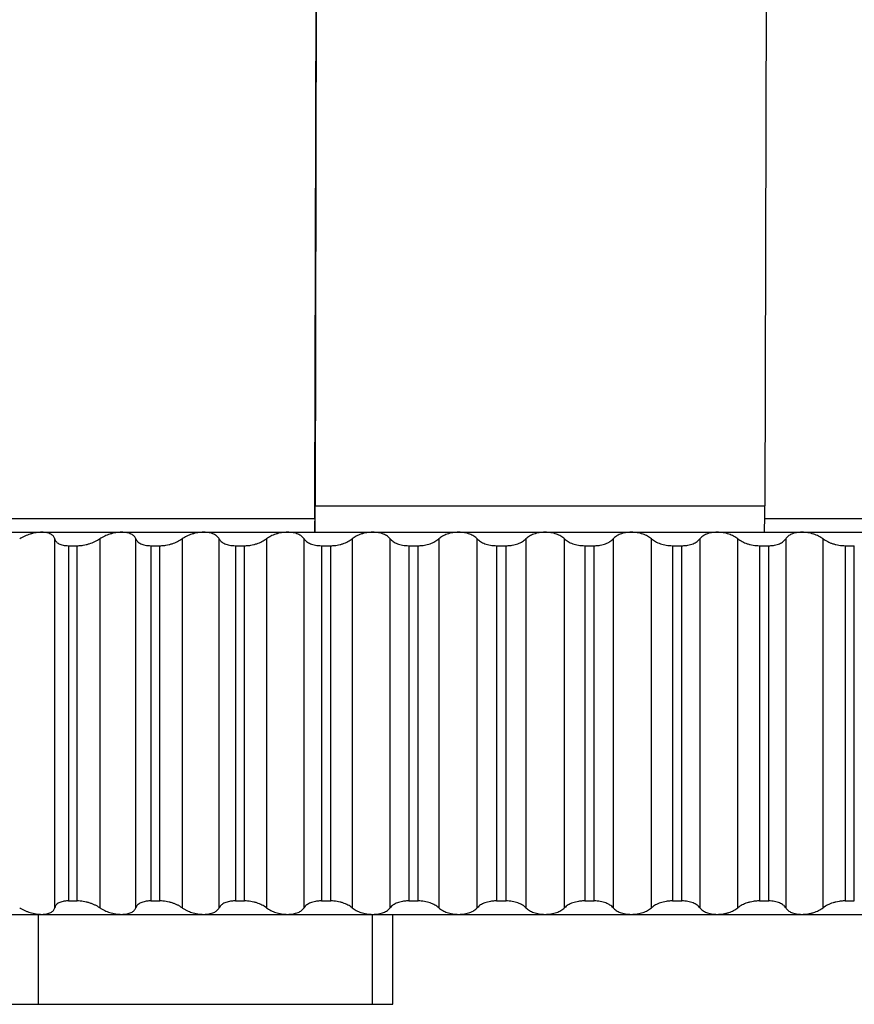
# Paper-space layout '_Posterior' of a CAD drawing. Header units: millimetres. Extents: x -30 to 30, y -10.8 to 33.
# Tile 2 of 4: x -11.3 to 7.2, y -10.8 to 11.1. Entities that reach past the tile are written whole.
import ezdxf

# ---------------------------------------------------------------- set-up
doc = ezdxf.new("R2010")
doc.units = ezdxf.units.MM

psp = doc.layouts.new('_Posterior')

# ---------------------------------------------------------------- linework, layer by layer
at = {"color": 7, "linetype": 'Continuous', "lineweight": 25}
for p, q in [((-4.766, 0.293), (-4.721, 18.427)), ((-4.718, 18.428), (-4.763, 0.287)), ((5.282, 18.428), (5.237, 0.287)), ((-4.763, 0.287), (5.237, 0.287)), ((-4.769, 0), (-26, 0)), ((-4.771, 0), (-4.771, -0.3)), ((26, 0), (5.229, 0)), ((-26, -0.3), (26, -0.3)), ((-10.55, -8.652), (-10.55, -0.448)), ((-10.246, -0.6), (-10.052, -0.6)), ((-10.246, -0.6), (-10.246, -8.5)), ((-10.052, -8.5), (-10.052, -0.6)), ((-9.55, -0.448), (-9.55, -8.652)), ((-8.746, -8.652), (-8.746, -0.448)), ((-8.413, -0.6), (-8.214, -0.6)), ((-8.413, -0.6), (-8.413, -8.5)), ((-8.214, -8.5), (-8.214, -0.6)), ((-7.719, -0.448), (-7.719, -8.652)), ((-6.895, -8.652), (-6.895, -0.448)), ((-6.535, -0.6), (-6.331, -0.6)), ((-6.535, -0.6), (-6.535, -8.5)), ((-6.331, -8.5), (-6.331, -0.6)), ((-5.845, -0.448), (-5.845, -8.652)), ((-5.006, -8.652), (-5.006, -0.448)), ((-4.62, -0.6), (-4.413, -0.6)), ((-4.62, -0.6), (-4.62, -8.5)), ((-4.413, -8.5), (-4.413, -0.6)), ((-3.939, -0.448), (-3.939, -8.652)), ((-3.089, -8.652), (-3.089, -0.448)), ((-2.68, -0.6), (-2.471, -0.6)), ((-2.68, -0.6), (-2.68, -8.5)), ((-2.471, -8.5), (-2.471, -0.6)), ((-2.012, -0.448), (-2.012, -8.652)), ((-1.156, -8.652), (-1.156, -0.448)), ((-0.726, -0.6), (-0.516, -0.6)), ((-0.726, -0.6), (-0.726, -8.5)), ((-0.516, -8.5), (-0.516, -0.6)), ((-0.074, -0.448), (-0.074, -8.652)), ((0.784, -8.652), (0.784, -0.448)), ((1.232, -0.6), (1.232, -8.5)), ((1.232, -0.6), (1.442, -0.6)), ((1.442, -8.5), (1.442, -0.6)), ((1.865, -0.448), (1.865, -8.652)), ((2.719, -8.652), (2.719, -0.448)), ((3.184, -0.6), (3.393, -0.6)), ((3.184, -0.6), (3.184, -8.5)), ((3.393, -8.5), (3.393, -0.6)), ((3.793, -0.448), (3.793, -8.652)), ((4.64, -8.652), (4.64, -0.448)), ((5.118, -0.6), (5.324, -0.6)), ((5.118, -0.6), (5.118, -8.5)), ((5.324, -8.5), (5.324, -0.6)), ((5.701, -0.448), (5.701, -8.652)), ((6.535, -8.652), (6.535, -0.448)), ((7.024, -0.6), (7.227, -0.6)), ((7.024, -0.6), (7.024, -8.5)), ((7.227, -8.5), (7.227, -0.6)), ((-10.246, -8.5), (-10.052, -8.5)), ((-8.413, -8.5), (-8.214, -8.5)), ((-6.535, -8.5), (-6.331, -8.5)), ((-4.62, -8.5), (-4.413, -8.5)), ((-2.68, -8.5), (-2.471, -8.5)), ((-0.726, -8.5), (-0.516, -8.5)), ((1.232, -8.5), (1.442, -8.5)), ((3.184, -8.5), (3.393, -8.5)), ((5.118, -8.5), (5.324, -8.5)), ((7.024, -8.5), (7.227, -8.5)), ((-26, -8.8), (26, -8.8)), ((-10.919, -8.8), (-10.919, -10.8)), ((-3.49, -8.8), (-3.49, -10.8)), ((-3.033, -10.8), (-3.033, -8.8)), ((-16.462, -10.8), (-3.033, -10.8))]:
    psp.add_line(p, q, dxfattribs=at)
for centre, radius in [((-19.32, 0.165), 14.558), ((-12.044, 0.232), 7.279), ((-9.321, 0.165), 14.558)]:
    psp.add_arc(centre, radius, 358.1698, 0.4801, dxfattribs=at)
for points, knots in [([(-10.838, -0.3), (-10.859, -0.301), (-10.899, -0.302), (-10.964, -0.31), (-11.031, -0.323), (-11.116, -0.347), (-11.222, -0.386), (-11.292, -0.427), (-11.33, -0.448)], [0, 0, 0, 0, 0.120675, 0.243707, 0.36983, 0.499724, 0.734306, 1, 1, 1, 1]), ([(-10.55, -0.448), (-10.553, -0.437), (-10.559, -0.415), (-10.579, -0.386), (-10.604, -0.362), (-10.648, -0.334), (-10.721, -0.306), (-10.8, -0.302), (-10.838, -0.3)], [0, 0, 0, 0, 0.136995, 0.265987, 0.387199, 0.500899, 0.756604, 1, 1, 1, 1]), ([(-9.063, -0.3), (-9.084, -0.301), (-9.126, -0.302), (-9.192, -0.31), (-9.259, -0.323), (-9.344, -0.347), (-9.448, -0.386), (-9.515, -0.427), (-9.55, -0.448)], [0, 0, 0, 0, 0.1206749, 0.243707, 0.3698297, 0.4997242, 0.7343057, 1, 1, 1, 1]), ([(-8.746, -0.448), (-8.751, -0.437), (-8.76, -0.415), (-8.784, -0.386), (-8.814, -0.362), (-8.863, -0.334), (-8.941, -0.306), (-9.023, -0.302), (-9.063, -0.3)], [0, 0, 0, 0, 0.136995, 0.265988, 0.3872, 0.500899, 0.756605, 1, 1, 1, 1]), ([(-7.239, -0.3), (-7.26, -0.301), (-7.303, -0.302), (-7.369, -0.31), (-7.436, -0.323), (-7.52, -0.347), (-7.622, -0.386), (-7.685, -0.427), (-7.719, -0.448)], [0, 0, 0, 0, 0.120675, 0.243707, 0.36983, 0.499724, 0.734306, 1, 1, 1, 1]), ([(-6.895, -0.448), (-6.901, -0.437), (-6.914, -0.415), (-6.942, -0.386), (-6.975, -0.362), (-7.029, -0.334), (-7.113, -0.306), (-7.198, -0.302), (-7.239, -0.3)], [0, 0, 0, 0, 0.136995, 0.265988, 0.3872, 0.5009, 0.756605, 1, 1, 1, 1]), ([(-5.375, -0.3), (-5.396, -0.301), (-5.44, -0.302), (-5.506, -0.31), (-5.573, -0.323), (-5.656, -0.347), (-5.754, -0.386), (-5.813, -0.427), (-5.845, -0.448)], [0, 0, 0, 0, 0.120675, 0.243707, 0.36983, 0.499724, 0.734306, 1, 1, 1, 1]), ([(-5.006, -0.448), (-5.014, -0.437), (-5.029, -0.415), (-5.062, -0.386), (-5.098, -0.362), (-5.157, -0.334), (-5.246, -0.306), (-5.333, -0.302), (-5.375, -0.3)], [0, 0, 0, 0, 0.136996, 0.265988, 0.3872, 0.5009, 0.756605, 1, 1, 1, 1]), ([(-3.482, -0.3), (-3.503, -0.301), (-3.547, -0.302), (-3.613, -0.31), (-3.679, -0.323), (-3.76, -0.347), (-3.855, -0.386), (-3.91, -0.427), (-3.939, -0.448)], [0, 0, 0, 0, 0.120675, 0.243707, 0.36983, 0.499724, 0.734306, 1, 1, 1, 1]), ([(-3.089, -0.448), (-3.099, -0.437), (-3.117, -0.415), (-3.153, -0.386), (-3.194, -0.362), (-3.257, -0.334), (-3.35, -0.306), (-3.438, -0.302), (-3.482, -0.3)], [0, 0, 0, 0, 0.136996, 0.265989, 0.387201, 0.500901, 0.756605, 1, 1, 1, 1]), ([(-1.569, -0.3), (-1.591, -0.301), (-1.635, -0.302), (-1.701, -0.31), (-1.766, -0.323), (-1.844, -0.347), (-1.935, -0.386), (-1.985, -0.427), (-2.012, -0.448)], [0, 0, 0, 0, 0.120675, 0.243707, 0.36983, 0.499724, 0.734306, 1, 1, 1, 1]), ([(-1.156, -0.448), (-1.167, -0.437), (-1.188, -0.415), (-1.228, -0.386), (-1.272, -0.362), (-1.338, -0.334), (-1.436, -0.306), (-1.526, -0.302), (-1.569, -0.3)], [0, 0, 0, 0, 0.136996, 0.265989, 0.387201, 0.500901, 0.756605, 1, 1, 1, 1]), ([(0.352, -0.3), (0.33, -0.301), (0.286, -0.302), (0.221, -0.31), (0.158, -0.323), (0.082, -0.347), (-0.004, -0.386), (-0.05, -0.427), (-0.074, -0.448)], [0, 0, 0, 0, 0.120675, 0.243707, 0.36983, 0.499724, 0.734306, 1, 1, 1, 1]), ([(0.784, -0.448), (0.772, -0.437), (0.748, -0.415), (0.704, -0.386), (0.657, -0.362), (0.587, -0.334), (0.486, -0.306), (0.396, -0.302), (0.352, -0.3)], [0, 0, 0, 0, 0.136996, 0.265989, 0.387201, 0.500901, 0.756605, 1, 1, 1, 1]), ([(2.271, -0.3), (2.249, -0.301), (2.205, -0.302), (2.142, -0.31), (2.08, -0.323), (2.008, -0.347), (1.927, -0.386), (1.886, -0.427), (1.865, -0.448)], [0, 0, 0, 0, 0.120675, 0.243707, 0.36983, 0.499724, 0.734306, 1, 1, 1, 1]), ([(2.719, -0.448), (2.706, -0.437), (2.679, -0.415), (2.632, -0.386), (2.583, -0.362), (2.509, -0.334), (2.405, -0.306), (2.315, -0.302), (2.271, -0.3)], [0, 0, 0, 0, 0.136996, 0.265989, 0.387201, 0.500902, 0.756606, 1, 1, 1, 1]), ([(4.177, -0.3), (4.156, -0.301), (4.113, -0.302), (4.051, -0.31), (3.991, -0.323), (3.922, -0.347), (3.847, -0.386), (3.812, -0.427), (3.793, -0.448)], [0, 0, 0, 0, 0.120675, 0.243707, 0.36983, 0.499725, 0.734306, 1, 1, 1, 1]), ([(4.64, -0.448), (4.625, -0.437), (4.596, -0.415), (4.546, -0.386), (4.494, -0.362), (4.418, -0.334), (4.311, -0.306), (4.221, -0.302), (4.177, -0.3)], [0, 0, 0, 0, 0.136996, 0.265989, 0.387202, 0.500902, 0.756606, 1, 1, 1, 1]), ([(6.061, -0.3), (6.04, -0.301), (5.998, -0.302), (5.938, -0.31), (5.881, -0.323), (5.816, -0.347), (5.747, -0.386), (5.717, -0.427), (5.701, -0.448)], [0, 0, 0, 0, 0.120675, 0.243707, 0.36983, 0.499725, 0.734306, 1, 1, 1, 1]), ([(6.535, -0.448), (6.519, -0.437), (6.488, -0.415), (6.435, -0.386), (6.381, -0.362), (6.302, -0.334), (6.194, -0.306), (6.105, -0.302), (6.061, -0.3)], [0, 0, 0, 0, 0.136996, 0.265989, 0.387202, 0.500902, 0.756606, 1, 1, 1, 1]), ([(-10.55, -0.448), (-10.547, -0.459), (-10.541, -0.48), (-10.521, -0.509), (-10.495, -0.535), (-10.46, -0.557), (-10.417, -0.576), (-10.367, -0.589), (-10.31, -0.598), (-10.267, -0.599), (-10.246, -0.6)], [0, 0, 0, 0, 0.129306, 0.25435, 0.377085, 0.499572, 0.624384, 0.748815, 0.875527, 1, 1, 1, 1]), ([(-10.052, -0.6), (-10.038, -0.6), (-10.009, -0.599), (-9.964, -0.595), (-9.911, -0.588), (-9.849, -0.576), (-9.761, -0.551), (-9.654, -0.511), (-9.585, -0.469), (-9.55, -0.448)], [0, 0, 0, 0, 0.082854, 0.165927, 0.250138, 0.374253, 0.499646, 0.745169, 1, 1, 1, 1]), ([(-8.746, -0.448), (-8.742, -0.459), (-8.732, -0.48), (-8.709, -0.509), (-8.678, -0.535), (-8.639, -0.557), (-8.593, -0.576), (-8.539, -0.589), (-8.479, -0.598), (-8.435, -0.599), (-8.413, -0.6)], [0, 0, 0, 0, 0.129305, 0.25435, 0.377085, 0.499571, 0.624384, 0.748815, 0.875527, 1, 1, 1, 1]), ([(-8.214, -0.6), (-8.199, -0.6), (-8.169, -0.599), (-8.124, -0.595), (-8.07, -0.588), (-8.009, -0.576), (-7.921, -0.551), (-7.817, -0.511), (-7.752, -0.469), (-7.719, -0.448)], [0, 0, 0, 0, 0.082853, 0.165927, 0.250138, 0.374253, 0.499646, 0.745169, 1, 1, 1, 1]), ([(-6.895, -0.448), (-6.889, -0.459), (-6.876, -0.48), (-6.848, -0.509), (-6.813, -0.535), (-6.771, -0.557), (-6.721, -0.576), (-6.664, -0.589), (-6.602, -0.598), (-6.557, -0.599), (-6.535, -0.6)], [0, 0, 0, 0, 0.129305, 0.25435, 0.377085, 0.499571, 0.624384, 0.748815, 0.875527, 1, 1, 1, 1]), ([(-6.331, -0.6), (-6.316, -0.6), (-6.285, -0.599), (-6.239, -0.595), (-6.185, -0.588), (-6.125, -0.576), (-6.038, -0.551), (-5.937, -0.511), (-5.876, -0.469), (-5.845, -0.448)], [0, 0, 0, 0, 0.082853, 0.165926, 0.250138, 0.374253, 0.499646, 0.745169, 1, 1, 1, 1]), ([(-5.006, -0.448), (-4.998, -0.459), (-4.983, -0.48), (-4.951, -0.509), (-4.912, -0.535), (-4.866, -0.557), (-4.813, -0.576), (-4.753, -0.589), (-4.688, -0.598), (-4.643, -0.599), (-4.62, -0.6)], [0, 0, 0, 0, 0.129306, 0.25435, 0.377085, 0.499572, 0.624384, 0.748815, 0.875527, 1, 1, 1, 1]), ([(-4.413, -0.6), (-4.398, -0.6), (-4.367, -0.599), (-4.321, -0.595), (-4.267, -0.588), (-4.207, -0.576), (-4.122, -0.551), (-4.025, -0.511), (-3.968, -0.469), (-3.939, -0.448)], [0, 0, 0, 0, 0.082853, 0.165926, 0.250137, 0.374253, 0.499646, 0.745169, 1, 1, 1, 1]), ([(-3.089, -0.448), (-3.08, -0.459), (-3.062, -0.48), (-3.026, -0.509), (-2.983, -0.535), (-2.934, -0.557), (-2.878, -0.576), (-2.816, -0.589), (-2.75, -0.598), (-2.703, -0.599), (-2.68, -0.6)], [0, 0, 0, 0, 0.129306, 0.254351, 0.377086, 0.499572, 0.624384, 0.748815, 0.875527, 1, 1, 1, 1]), ([(-2.471, -0.6), (-2.456, -0.6), (-2.425, -0.599), (-2.379, -0.595), (-2.325, -0.588), (-2.266, -0.576), (-2.184, -0.551), (-2.09, -0.511), (-2.038, -0.469), (-2.012, -0.448)], [0, 0, 0, 0, 0.082853, 0.165926, 0.250137, 0.374253, 0.499646, 0.745169, 1, 1, 1, 1]), ([(-1.156, -0.448), (-1.145, -0.459), (-1.125, -0.48), (-1.084, -0.509), (-1.038, -0.535), (-0.986, -0.557), (-0.928, -0.576), (-0.863, -0.589), (-0.796, -0.598), (-0.749, -0.599), (-0.726, -0.6)], [0, 0, 0, 0, 0.129306, 0.254351, 0.377086, 0.499572, 0.624385, 0.748815, 0.875527, 1, 1, 1, 1]), ([(-0.516, -0.6), (-0.5, -0.6), (-0.47, -0.599), (-0.423, -0.595), (-0.371, -0.588), (-0.313, -0.576), (-0.233, -0.551), (-0.145, -0.511), (-0.098, -0.469), (-0.074, -0.448)], [0, 0, 0, 0, 0.082853, 0.165926, 0.250137, 0.374252, 0.499646, 0.745169, 1, 1, 1, 1]), ([(0.784, -0.448), (0.796, -0.459), (0.819, -0.48), (0.863, -0.509), (0.912, -0.535), (0.967, -0.557), (1.028, -0.576), (1.094, -0.589), (1.162, -0.598), (1.209, -0.599), (1.232, -0.6)], [0, 0, 0, 0, 0.129306, 0.254351, 0.377086, 0.499573, 0.624385, 0.748816, 0.875527, 1, 1, 1, 1]), ([(1.442, -0.6), (1.458, -0.6), (1.488, -0.599), (1.534, -0.595), (1.586, -0.588), (1.642, -0.576), (1.718, -0.551), (1.802, -0.511), (1.844, -0.469), (1.865, -0.448)], [0, 0, 0, 0, 0.082853, 0.165925, 0.250136, 0.374252, 0.499645, 0.745169, 1, 1, 1, 1]), ([(2.719, -0.448), (2.732, -0.459), (2.758, -0.48), (2.805, -0.509), (2.857, -0.535), (2.915, -0.557), (2.978, -0.576), (3.045, -0.589), (3.114, -0.598), (3.161, -0.599), (3.184, -0.6)], [0, 0, 0, 0, 0.1293059, 0.2543511, 0.3770863, 0.4995728, 0.6243852, 0.7488158, 0.8755274, 1, 1, 1, 1]), ([(3.393, -0.6), (3.408, -0.6), (3.438, -0.599), (3.483, -0.595), (3.533, -0.588), (3.588, -0.576), (3.661, -0.551), (3.739, -0.511), (3.775, -0.469), (3.793, -0.448)], [0, 0, 0, 0, 0.082852, 0.165925, 0.250136, 0.374252, 0.499645, 0.745169, 1, 1, 1, 1]), ([(4.64, -0.448), (4.654, -0.459), (4.682, -0.48), (4.733, -0.509), (4.787, -0.535), (4.847, -0.557), (4.911, -0.576), (4.979, -0.589), (5.049, -0.598), (5.095, -0.599), (5.118, -0.6)], [0, 0, 0, 0, 0.1293059, 0.2543512, 0.3770864, 0.499573, 0.6243853, 0.748816, 0.8755276, 1, 1, 1, 1]), ([(5.324, -0.6), (5.339, -0.6), (5.369, -0.599), (5.413, -0.595), (5.462, -0.588), (5.514, -0.576), (5.583, -0.551), (5.655, -0.511), (5.685, -0.469), (5.701, -0.448)], [0, 0, 0, 0, 0.082852, 0.165924, 0.250135, 0.374252, 0.499645, 0.745169, 1, 1, 1, 1]), ([(6.535, -0.448), (6.55, -0.459), (6.581, -0.48), (6.634, -0.509), (6.691, -0.535), (6.752, -0.557), (6.818, -0.576), (6.887, -0.589), (6.956, -0.598), (7.002, -0.599), (7.024, -0.6)], [0, 0, 0, 0, 0.129306, 0.254351, 0.377086, 0.499573, 0.624385, 0.748816, 0.875528, 1, 1, 1, 1]), ([(-10.246, -8.5), (-10.26, -8.5), (-10.288, -8.501), (-10.328, -8.505), (-10.372, -8.512), (-10.417, -8.524), (-10.473, -8.549), (-10.528, -8.589), (-10.542, -8.631), (-10.55, -8.652)], [0, 0, 0, 0, 0.082854, 0.165927, 0.250138, 0.374253, 0.499646, 0.745169, 1, 1, 1, 1]), ([(-9.55, -8.652), (-9.567, -8.641), (-9.601, -8.62), (-9.658, -8.591), (-9.718, -8.565), (-9.782, -8.543), (-9.849, -8.524), (-9.917, -8.511), (-9.986, -8.502), (-10.03, -8.501), (-10.052, -8.5)], [0, 0, 0, 0, 0.129306, 0.254351, 0.377086, 0.499573, 0.624385, 0.748816, 0.875527, 1, 1, 1, 1]), ([(-8.413, -8.5), (-8.428, -8.5), (-8.457, -8.501), (-8.498, -8.505), (-8.544, -8.512), (-8.592, -8.524), (-8.654, -8.549), (-8.715, -8.589), (-8.736, -8.631), (-8.746, -8.652)], [0, 0, 0, 0, 0.082854, 0.165927, 0.250138, 0.374253, 0.499646, 0.745169, 1, 1, 1, 1]), ([(-7.719, -8.652), (-7.735, -8.641), (-7.767, -8.62), (-7.821, -8.591), (-7.88, -8.565), (-7.942, -8.543), (-8.008, -8.524), (-8.077, -8.511), (-8.146, -8.502), (-8.191, -8.501), (-8.214, -8.5)], [0, 0, 0, 0, 0.129306, 0.254351, 0.377086, 0.499573, 0.624385, 0.748816, 0.875527, 1, 1, 1, 1]), ([(-6.535, -8.5), (-6.549, -8.5), (-6.579, -8.501), (-6.622, -8.505), (-6.67, -8.512), (-6.72, -8.524), (-6.786, -8.549), (-6.854, -8.589), (-6.881, -8.631), (-6.895, -8.652)], [0, 0, 0, 0, 0.082853, 0.165927, 0.250138, 0.374253, 0.499646, 0.745169, 1, 1, 1, 1]), ([(-5.845, -8.652), (-5.86, -8.641), (-5.89, -8.62), (-5.942, -8.591), (-5.998, -8.565), (-6.059, -8.543), (-6.124, -8.524), (-6.192, -8.511), (-6.262, -8.502), (-6.308, -8.501), (-6.331, -8.5)], [0, 0, 0, 0, 0.129306, 0.254351, 0.377086, 0.499573, 0.624385, 0.748816, 0.875527, 1, 1, 1, 1]), ([(-4.62, -8.5), (-4.635, -8.5), (-4.665, -8.501), (-4.71, -8.505), (-4.759, -8.512), (-4.812, -8.524), (-4.882, -8.549), (-4.956, -8.589), (-4.989, -8.631), (-5.006, -8.652)], [0, 0, 0, 0, 0.082853, 0.165926, 0.250138, 0.374253, 0.499646, 0.745169, 1, 1, 1, 1]), ([(-3.939, -8.652), (-3.953, -8.641), (-3.981, -8.62), (-4.03, -8.591), (-4.083, -8.565), (-4.142, -8.543), (-4.206, -8.524), (-4.274, -8.511), (-4.343, -8.502), (-4.39, -8.501), (-4.413, -8.5)], [0, 0, 0, 0, 0.129306, 0.254351, 0.377087, 0.499573, 0.624386, 0.748816, 0.875527, 1, 1, 1, 1]), ([(-2.68, -8.5), (-2.696, -8.5), (-2.726, -8.501), (-2.771, -8.505), (-2.822, -8.512), (-2.877, -8.524), (-2.951, -8.549), (-3.032, -8.589), (-3.07, -8.631), (-3.089, -8.652)], [0, 0, 0, 0, 0.082853, 0.165926, 0.250137, 0.374253, 0.499646, 0.745169, 1, 1, 1, 1]), ([(-2.012, -8.652), (-2.025, -8.641), (-2.05, -8.62), (-2.096, -8.591), (-2.147, -8.565), (-2.203, -8.543), (-2.265, -8.524), (-2.332, -8.511), (-2.401, -8.502), (-2.448, -8.501), (-2.471, -8.5)], [0, 0, 0, 0, 0.129306, 0.254351, 0.377087, 0.499573, 0.624386, 0.748816, 0.875527, 1, 1, 1, 1]), ([(-0.726, -8.5), (-0.741, -8.5), (-0.772, -8.501), (-0.818, -8.505), (-0.87, -8.512), (-0.927, -8.524), (-1.004, -8.549), (-1.09, -8.589), (-1.134, -8.631), (-1.156, -8.652)], [0, 0, 0, 0, 0.082853, 0.165926, 0.250137, 0.374253, 0.499646, 0.745169, 1, 1, 1, 1]), ([(-0.074, -8.652), (-0.085, -8.641), (-0.108, -8.62), (-0.15, -8.591), (-0.198, -8.565), (-0.252, -8.543), (-0.312, -8.524), (-0.377, -8.511), (-0.446, -8.502), (-0.493, -8.501), (-0.516, -8.5)], [0, 0, 0, 0, 0.129306, 0.254351, 0.377087, 0.499573, 0.624386, 0.748816, 0.875527, 1, 1, 1, 1]), ([(1.232, -8.5), (1.217, -8.5), (1.186, -8.501), (1.14, -8.505), (1.087, -8.512), (1.029, -8.524), (0.948, -8.549), (0.857, -8.589), (0.809, -8.631), (0.784, -8.652)], [0, 0, 0, 0, 0.082853, 0.165925, 0.250136, 0.374252, 0.499646, 0.745169, 1, 1, 1, 1]), ([(1.865, -8.652), (1.855, -8.641), (1.835, -8.62), (1.796, -8.591), (1.751, -8.565), (1.7, -8.543), (1.643, -8.524), (1.579, -8.511), (1.512, -8.502), (1.465, -8.501), (1.442, -8.5)], [0, 0, 0, 0, 0.129306, 0.254351, 0.377087, 0.499573, 0.624386, 0.748816, 0.875527, 1, 1, 1, 1]), ([(3.184, -8.5), (3.169, -8.5), (3.138, -8.501), (3.091, -8.505), (3.038, -8.512), (2.978, -8.524), (2.895, -8.549), (2.8, -8.589), (2.746, -8.631), (2.719, -8.652)], [0, 0, 0, 0, 0.082853, 0.165925, 0.250136, 0.374252, 0.499645, 0.745169, 1, 1, 1, 1]), ([(3.793, -8.652), (3.784, -8.641), (3.768, -8.62), (3.733, -8.591), (3.691, -8.565), (3.643, -8.543), (3.588, -8.524), (3.527, -8.511), (3.462, -8.502), (3.415, -8.501), (3.393, -8.5)], [0, 0, 0, 0, 0.129306, 0.2543513, 0.3770865, 0.4995732, 0.6243855, 0.748816, 0.8755275, 1, 1, 1, 1]), ([(5.118, -8.5), (5.103, -8.5), (5.073, -8.501), (5.026, -8.505), (4.972, -8.512), (4.912, -8.524), (4.827, -8.549), (4.728, -8.589), (4.669, -8.631), (4.64, -8.652)], [0, 0, 0, 0, 0.082852, 0.165924, 0.250135, 0.374252, 0.499645, 0.745169, 1, 1, 1, 1]), ([(5.701, -8.652), (5.694, -8.641), (5.68, -8.62), (5.649, -8.591), (5.611, -8.565), (5.566, -8.543), (5.515, -8.524), (5.456, -8.511), (5.392, -8.502), (5.347, -8.501), (5.324, -8.5)], [0, 0, 0, 0, 0.129306, 0.254351, 0.377086, 0.499573, 0.624385, 0.748816, 0.875528, 1, 1, 1, 1]), ([(7.024, -8.5), (7.01, -8.5), (6.98, -8.501), (6.933, -8.505), (6.88, -8.512), (6.819, -8.524), (6.732, -8.549), (6.629, -8.589), (6.567, -8.631), (6.535, -8.652)], [0, 0, 0, 0, 0.082852, 0.165924, 0.250135, 0.374252, 0.499645, 0.745169, 1, 1, 1, 1]), ([(-11.33, -8.652), (-11.311, -8.663), (-11.275, -8.685), (-11.216, -8.714), (-11.157, -8.738), (-11.075, -8.766), (-10.965, -8.794), (-10.88, -8.798), (-10.838, -8.8)], [0, 0, 0, 0, 0.136996, 0.265989, 0.387201, 0.500901, 0.756606, 1, 1, 1, 1]), ([(-10.838, -8.8), (-10.819, -8.799), (-10.78, -8.798), (-10.726, -8.79), (-10.677, -8.777), (-10.624, -8.753), (-10.572, -8.714), (-10.558, -8.673), (-10.55, -8.652)], [0, 0, 0, 0, 0.120675, 0.243707, 0.36983, 0.499725, 0.734306, 1, 1, 1, 1]), ([(-9.55, -8.652), (-9.532, -8.663), (-9.498, -8.685), (-9.441, -8.714), (-9.384, -8.738), (-9.303, -8.766), (-9.193, -8.794), (-9.106, -8.798), (-9.063, -8.8)], [0, 0, 0, 0, 0.136996, 0.265989, 0.387201, 0.500902, 0.756606, 1, 1, 1, 1]), ([(-9.063, -8.8), (-9.043, -8.799), (-9.003, -8.798), (-8.946, -8.79), (-8.894, -8.777), (-8.836, -8.753), (-8.778, -8.714), (-8.757, -8.673), (-8.746, -8.652)], [0, 0, 0, 0, 0.1206751, 0.2437074, 0.3698303, 0.4997251, 0.7343062, 1, 1, 1, 1]), ([(-7.719, -8.652), (-7.702, -8.663), (-7.669, -8.685), (-7.615, -8.714), (-7.559, -8.738), (-7.48, -8.766), (-7.371, -8.794), (-7.282, -8.798), (-7.239, -8.8)], [0, 0, 0, 0, 0.136996, 0.265989, 0.387202, 0.500902, 0.756606, 1, 1, 1, 1]), ([(-7.239, -8.8), (-7.218, -8.799), (-7.177, -8.798), (-7.118, -8.79), (-7.063, -8.777), (-7, -8.753), (-6.935, -8.714), (-6.909, -8.673), (-6.895, -8.652)], [0, 0, 0, 0, 0.120675, 0.243707, 0.36983, 0.499725, 0.734306, 1, 1, 1, 1]), ([(-5.845, -8.652), (-5.829, -8.663), (-5.799, -8.685), (-5.747, -8.714), (-5.694, -8.738), (-5.616, -8.766), (-5.508, -8.794), (-5.419, -8.798), (-5.375, -8.8)], [0, 0, 0, 0, 0.136996, 0.265989, 0.387202, 0.500902, 0.756606, 1, 1, 1, 1]), ([(-5.375, -8.8), (-5.354, -8.799), (-5.311, -8.798), (-5.25, -8.79), (-5.192, -8.777), (-5.126, -8.753), (-5.054, -8.714), (-5.023, -8.673), (-5.006, -8.652)], [0, 0, 0, 0, 0.120675, 0.243707, 0.36983, 0.499725, 0.734306, 1, 1, 1, 1]), ([(-3.939, -8.652), (-3.925, -8.663), (-3.897, -8.685), (-3.848, -8.714), (-3.797, -8.738), (-3.721, -8.766), (-3.616, -8.794), (-3.526, -8.798), (-3.482, -8.8)], [0, 0, 0, 0, 0.136996, 0.265989, 0.387202, 0.500902, 0.756606, 1, 1, 1, 1]), ([(-3.482, -8.8), (-3.46, -8.799), (-3.417, -8.798), (-3.354, -8.79), (-3.294, -8.777), (-3.223, -8.753), (-3.146, -8.714), (-3.109, -8.673), (-3.089, -8.652)], [0, 0, 0, 0, 0.120675, 0.243707, 0.36983, 0.499725, 0.734306, 1, 1, 1, 1]), ([(-2.012, -8.652), (-1.999, -8.663), (-1.973, -8.685), (-1.927, -8.714), (-1.879, -8.738), (-1.807, -8.766), (-1.704, -8.794), (-1.613, -8.798), (-1.569, -8.8)], [0, 0, 0, 0, 0.136996, 0.265989, 0.387202, 0.500902, 0.756606, 1, 1, 1, 1]), ([(-1.569, -8.8), (-1.548, -8.799), (-1.504, -8.798), (-1.44, -8.79), (-1.377, -8.777), (-1.304, -8.753), (-1.221, -8.714), (-1.178, -8.673), (-1.156, -8.652)], [0, 0, 0, 0, 0.120675, 0.243707, 0.36983, 0.499725, 0.734306, 1, 1, 1, 1]), ([(-0.074, -8.652), (-0.062, -8.663), (-0.039, -8.685), (0.003, -8.714), (0.049, -8.738), (0.118, -8.766), (0.218, -8.794), (0.308, -8.798), (0.352, -8.8)], [0, 0, 0, 0, 0.136996, 0.265989, 0.387202, 0.500902, 0.756606, 1, 1, 1, 1]), ([(0.352, -8.8), (0.373, -8.799), (0.417, -8.798), (0.483, -8.79), (0.547, -8.777), (0.624, -8.753), (0.711, -8.714), (0.759, -8.673), (0.784, -8.652)], [0, 0, 0, 0, 0.120675, 0.243707, 0.36983, 0.499725, 0.734306, 1, 1, 1, 1]), ([(1.865, -8.652), (1.875, -8.663), (1.895, -8.685), (1.934, -8.714), (1.977, -8.738), (2.042, -8.766), (2.138, -8.794), (2.227, -8.798), (2.271, -8.8)], [0, 0, 0, 0, 0.136996, 0.265989, 0.387202, 0.500902, 0.756606, 1, 1, 1, 1]), ([(2.271, -8.8), (2.292, -8.799), (2.336, -8.798), (2.402, -8.79), (2.468, -8.777), (2.547, -8.753), (2.639, -8.714), (2.691, -8.673), (2.719, -8.652)], [0, 0, 0, 0, 0.120675, 0.243707, 0.36983, 0.499725, 0.734306, 1, 1, 1, 1]), ([(3.793, -8.652), (3.802, -8.663), (3.819, -8.685), (3.854, -8.714), (3.894, -8.738), (3.955, -8.766), (4.047, -8.794), (4.134, -8.798), (4.177, -8.8)], [0, 0, 0, 0, 0.136996, 0.265989, 0.387202, 0.500902, 0.756606, 1, 1, 1, 1]), ([(4.177, -8.8), (4.199, -8.799), (4.243, -8.798), (4.309, -8.79), (4.375, -8.777), (4.457, -8.753), (4.553, -8.714), (4.61, -8.673), (4.64, -8.652)], [0, 0, 0, 0, 0.120675, 0.243707, 0.36983, 0.499725, 0.734306, 1, 1, 1, 1]), ([(5.701, -8.652), (5.708, -8.663), (5.723, -8.685), (5.754, -8.714), (5.789, -8.738), (5.846, -8.766), (5.933, -8.794), (6.019, -8.798), (6.061, -8.8)], [0, 0, 0, 0, 0.136996, 0.265989, 0.387202, 0.500902, 0.756606, 1, 1, 1, 1]), ([(6.061, -8.8), (6.083, -8.799), (6.126, -8.798), (6.192, -8.79), (6.259, -8.777), (6.342, -8.753), (6.442, -8.714), (6.503, -8.673), (6.535, -8.652)], [0, 0, 0, 0, 0.120675, 0.243707, 0.36983, 0.499725, 0.734306, 1, 1, 1, 1])]:
    psp.add_open_spline(points, degree=3, knots=knots, dxfattribs=at)

doc.saveas('drawing.dxf')
